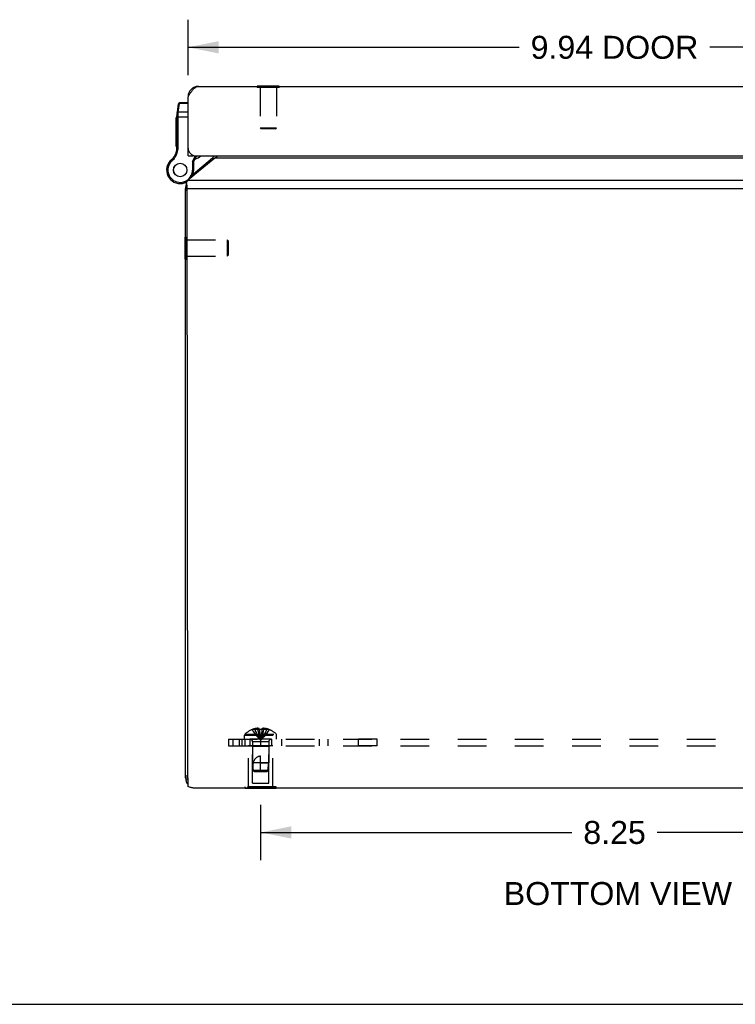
# Model space of a CAD drawing. Header units: inches. Extents: x 0 to 60.7, y 0 to 39.3.
# Tile 1 of 9: x 15.2 to 23.5, y 0 to 11.5. Entities that reach past the tile are written whole.
import ezdxf

# ---------------------------------------------------------------- set-up
doc = ezdxf.new("R2010")
doc.units = ezdxf.units.IN
doc.header["$LTSCALE"] = 3.339286
doc.header["$MEASUREMENT"] = 0
doc.linetypes.add('HIDDEN', pattern=[0.2, 0.1, -0.1])
doc.layers.get('0').update_dxf_attribs({"linetype": 'CONTINUOUS'})
for name, color, linetype in [('02___PRT_ALL_AXES', 7, 'CONTINUOUS'), ('06___PRT_ALL_SURFS', 7, 'CONTINUOUS'), ('DEFAULT_2', 8, 'HIDDEN'), ('DIMENSIONS', 7, 'CONTINUOUS')]:
    doc.layers.add(name, color=color, linetype=linetype)
doc.styles.get("Standard").update_dxf_attribs({"font": 'arial.ttf'})
doc.dimstyles.new('DIMSTYLE_1', dxfattribs={"dimtxt": 0.267857, "dimasz": 0.357143, "dimexe": 0.09, "dimexo": 0.07, "dimgap": 0.0375, "dimtad": 0, "dimtih": 1, "dimtoh": 1, "dimzin": 4, "dimdsep": 46, "dimtxsty": 'Standard', "dimblk": '_FILLED', "dimblk1": '_FILLED', "dimblk2": '_FILLED', "dimcen": 0.09, "dimazin": 1, "dimtfac": 1, "dimtofl": 0, "dimtmove": 0, "dimatfit": 3, "dimldrblk": '_FILLED', "dimfxl": 1, "dimtolj": 1, "dimtzin": 4, "dimarcsym": 0})

# ---------------------------------------------------------------- blocks, each defined once
blk = doc.blocks.new('_FILLED')
at = {"color": 0, "linetype": 'ByBlock'}
blk.add_solid([(0, 0), (-1, 0.2), (-1, -0.2)], dxfattribs=at)
blk = doc.blocks.new('*D8')
at = {"layer": 'DIMENSIONS', "color": 2, "linetype": 'Continuous'}
for p, q in [((17.987, 2.328), (17.987, 1.682)), ((26.237, 2.328), (26.237, 1.682)), ((17.987, 2.004), (21.614, 2.004)), ((26.237, 2.004), (22.609, 2.004))]:
    blk.add_line(p, q, dxfattribs=at)
at = {"layer": 'DIMENSIONS', "color": 2, "linetype": 'Continuous', "xscale": 0.3571428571, "yscale": 0.3571428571, "zscale": 0.3571428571, "rotation": 180}
blk.add_blockref('_FILLED', (17.987, 2.004), dxfattribs=at)
at = {"layer": 'DIMENSIONS', "color": 2, "linetype": 'Continuous', "xscale": 0.3571428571, "yscale": 0.3571428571, "zscale": 0.3571428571}
blk.add_blockref('_FILLED', (26.237, 2.004), dxfattribs=at)
at = {"layer": 'DIMENSIONS', "color": 2, "linetype": 'Continuous', "insert": (22.112, 2.138), "char_height": 0.2679, "width": 0.72789, "attachment_point": 2, "line_spacing_factor": 0.9}
blk.add_mtext('8.25', dxfattribs=at)
blk = doc.blocks.new('*D19')
at = {"layer": 'DIMENSIONS', "color": 2, "linetype": 'Continuous'}
for p, q in [((17.141, 10.834), (17.141, 11.482)), ((27.081, 10.834), (27.081, 11.482)), ((17.141, 11.16), (21.001, 11.16)), ((27.081, 11.16), (23.221, 11.16))]:
    blk.add_line(p, q, dxfattribs=at)
at = {"layer": 'DIMENSIONS', "color": 2, "linetype": 'Continuous', "xscale": 0.3571428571, "yscale": 0.3571428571, "zscale": 0.3571428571, "rotation": 180}
blk.add_blockref('_FILLED', (17.141, 11.16), dxfattribs=at)
at = {"layer": 'DIMENSIONS', "color": 2, "linetype": 'Continuous', "xscale": 0.3571428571, "yscale": 0.3571428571, "zscale": 0.3571428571}
blk.add_blockref('_FILLED', (27.081, 11.16), dxfattribs=at)
at = {"layer": 'DIMENSIONS', "color": 2, "linetype": 'Continuous', "insert": (22.111, 11.294), "char_height": 0.2679, "width": 1.95267, "attachment_point": 2, "line_spacing_factor": 0.9}
blk.add_mtext('9.94 DOOR', dxfattribs=at)

msp = doc.modelspace()

# ---------------------------------------------------------------- linework, layer by layer
at = {"color": 3, "linetype": 'Continuous'}
for p, q in [((17.261, 10.704), (26.961, 10.704)), ((17.141, 9.894), (17.141, 10.584)), ((17.231, 9.894), (26.991, 9.894)), ((17.452, 9.868), (17.136, 9.605)), ((26.771, 9.868), (17.452, 9.868)), ((27.087, 9.605), (17.136, 9.605)), ((17.112, 2.64), (17.112, 9.513)), ((17.14, 2.64), (17.132, 9.524)), ((17.132, 9.513), (27.091, 9.513)), ((17.14, 2.64), (17.14, 2.54)), ((26.992, 2.52), (17.232, 2.52))]:
    msp.add_line(p, q, dxfattribs=at)
at = {"color": 7, "linetype": 'Continuous'}
for p, q in [((17.948, 10.708), (17.948, 10.704)), ((18.204, 10.708), (17.948, 10.708)), ((18.204, 10.708), (18.204, 10.704)), ((17.012, 10.378), (17.029, 10.501)), ((17.027, 10.404), (17.042, 10.506)), ((17.042, 10.506), (17.042, 10.512)), ((17.141, 10.512), (17.042, 10.512)), ((17.141, 10.506), (17.042, 10.506)), ((17.011, 9.984), (17.011, 10.36)), ((17.011, 10.349), (17.141, 10.349)), ((17.021, 10.364), (17.021, 10.364)), ((17.021, 10.364), (17.022, 10.364)), ((17.022, 10.364), (17.022, 10.364)), ((17.022, 10.364), (17.022, 10.364)), ((17.022, 10.364), (17.023, 10.364)), ((17.023, 10.364), (17.023, 10.364)), ((17.024, 10.376), (17.025, 10.377)), ((17.024, 10.375), (17.024, 10.376)), ((17.024, 10.372), (17.024, 10.373)), ((17.024, 10.371), (17.024, 10.372)), ((17.024, 10.369), (17.024, 10.371)), ((17.024, 10.368), (17.024, 10.369)), ((17.024, 10.367), (17.024, 10.368)), ((17.024, 10.366), (17.024, 10.367)), ((17.024, 10.364), (17.024, 10.366)), ((17.024, 9.984), (17.024, 10.364)), ((17.025, 10.383), (17.027, 10.404)), ((17.025, 10.382), (17.025, 10.383)), ((17.025, 10.381), (17.025, 10.382)), ((17.025, 10.38), (17.025, 10.381)), ((17.025, 10.379), (17.025, 10.38)), ((17.025, 10.377), (17.025, 10.379)), ((17.141, 10.404), (17.027, 10.404)), ((17.01, 9.965), (17.022, 9.963)), ((17.011, 9.984), (17.024, 9.984)), ((17.141, 9.894), (17.201, 9.894)), ((17.193, 9.827), (17.228, 9.894)), ((17.201, 9.894), (17.201, 9.899)), ((17.206, 9.824), (17.243, 9.894)), ((16.913, 9.808), (16.913, 9.808)), ((16.913, 9.808), (16.924, 9.801)), ((16.913, 9.808), (16.924, 9.802)), ((16.924, 9.801), (16.924, 9.802)), ((16.943, 9.844), (16.951, 9.834)), ((17.193, 9.827), (17.193, 9.729)), ((17.206, 9.824), (17.193, 9.827)), ((17.199, 9.681), (17.425, 9.871)), ((17.206, 9.824), (17.206, 9.729)), ((17.425, 9.871), (17.437, 9.855)), ((17.206, 9.729), (17.193, 9.729)), ((17.106, 9.582), (17.106, 9.582)), ((17.114, 9.539), (17.125, 9.536)), ((17.12, 9.577), (17.12, 9.545)), ((17.123, 9.564), (17.123, 9.538)), ((17.112, 9.513), (17.132, 9.513)), ((17.112, 9.493), (17.132, 9.493)), ((17.108, 8.691), (17.108, 8.947)), ((17.108, 8.947), (17.112, 8.947)), ((17.108, 8.691), (17.112, 8.691)), ((17.112, 2.666), (17.14, 2.666)), ((17.112, 2.64), (17.14, 2.64)), ((17.114, 2.617), (17.14, 2.622)), ((17.13, 2.575), (17.14, 2.582)), ((17.133, 2.571), (17.14, 2.576)), ((0, 0), (60.714, 0))]:
    msp.add_line(p, q, dxfattribs=at)
at = {"color": 3, "linetype": 'Continuous'}
for points in [[(17.141, 10.584), (17.145, 10.591), (17.15, 10.598), (17.154, 10.604), (17.158, 10.611), (17.162, 10.617), (17.167, 10.624), (17.171, 10.63), (17.175, 10.636), (17.18, 10.642), (17.184, 10.648), (17.188, 10.654), (17.192, 10.659), (17.197, 10.664), (17.201, 10.669), (17.205, 10.674), (17.21, 10.678), (17.214, 10.682), (17.218, 10.686), (17.222, 10.689), (17.227, 10.692), (17.231, 10.695), (17.235, 10.697), (17.24, 10.699), (17.244, 10.701), (17.248, 10.702), (17.252, 10.703), (17.257, 10.704), (17.261, 10.704)], [(17.452, 9.868), (17.456, 9.87), (17.46, 9.873), (17.464, 9.875), (17.468, 9.878), (17.472, 9.881), (17.476, 9.885), (17.48, 9.888), (17.484, 9.891), (17.488, 9.894)], [(17.127, 9.595), (17.126, 9.594), (17.125, 9.593), (17.124, 9.592), (17.123, 9.59), (17.123, 9.589), (17.122, 9.588), (17.121, 9.586), (17.121, 9.585), (17.12, 9.583), (17.12, 9.581), (17.12, 9.58), (17.12, 9.578), (17.12, 9.577)], [(17.12, 9.577), (17.12, 9.576), (17.12, 9.574), (17.12, 9.572), (17.121, 9.57), (17.121, 9.569), (17.122, 9.567), (17.122, 9.565), (17.123, 9.564)], [(17.132, 9.524), (17.132, 9.528), (17.132, 9.531), (17.131, 9.535), (17.131, 9.538), (17.13, 9.542), (17.13, 9.545), (17.129, 9.549), (17.128, 9.552), (17.127, 9.555), (17.126, 9.558), (17.125, 9.561), (17.123, 9.564)], [(17.129, 9.596), (17.129, 9.596), (17.128, 9.596), (17.128, 9.596), (17.128, 9.595), (17.127, 9.595), (17.127, 9.595)], [(17.129, 9.596), (17.13, 9.597), (17.13, 9.598), (17.131, 9.598), (17.132, 9.599), (17.132, 9.6), (17.133, 9.6)], [(17.136, 9.605), (17.136, 9.604), (17.135, 9.603), (17.135, 9.602), (17.134, 9.602), (17.134, 9.601), (17.133, 9.6)], [(17.232, 2.52), (17.222, 2.52), (17.213, 2.52), (17.204, 2.521), (17.195, 2.523), (17.186, 2.525), (17.177, 2.527), (17.168, 2.53), (17.158, 2.533), (17.149, 2.536), (17.14, 2.54)]]:
    msp.add_lwpolyline(points, dxfattribs=at)
at = {"color": 7, "linetype": 'Continuous'}
for points in [[(17.029, 10.496), (17.029, 10.496), (17.029, 10.496), (17.029, 10.496), (17.029, 10.497), (17.029, 10.497), (17.029, 10.497), (17.029, 10.497), (17.029, 10.497), (17.029, 10.497), (17.029, 10.498), (17.029, 10.498), (17.029, 10.498), (17.029, 10.498), (17.029, 10.498), (17.03, 10.499), (17.03, 10.499), (17.03, 10.499), (17.03, 10.499), (17.03, 10.499), (17.03, 10.499), (17.03, 10.5), (17.03, 10.5), (17.03, 10.5), (17.03, 10.5), (17.03, 10.5), (17.031, 10.5), (17.031, 10.501), (17.031, 10.501), (17.031, 10.501), (17.031, 10.501), (17.031, 10.501), (17.031, 10.501), (17.031, 10.502), (17.032, 10.502), (17.032, 10.502), (17.032, 10.502), (17.032, 10.502), (17.032, 10.502), (17.032, 10.502), (17.033, 10.503), (17.033, 10.503), (17.033, 10.503), (17.033, 10.503), (17.033, 10.503), (17.033, 10.503), (17.033, 10.503), (17.034, 10.503), (17.034, 10.503), (17.034, 10.504), (17.034, 10.504), (17.034, 10.504), (17.035, 10.504), (17.035, 10.504), (17.035, 10.504), (17.035, 10.504), (17.035, 10.504), (17.035, 10.504), (17.036, 10.504), (17.036, 10.505), (17.036, 10.505), (17.036, 10.505), (17.036, 10.505), (17.037, 10.505), (17.037, 10.505), (17.037, 10.505), (17.037, 10.505), (17.037, 10.505), (17.038, 10.505), (17.038, 10.505), (17.038, 10.505), (17.038, 10.505), (17.039, 10.505), (17.039, 10.505), (17.039, 10.505), (17.039, 10.505), (17.039, 10.505), (17.04, 10.505), (17.04, 10.506), (17.04, 10.506), (17.04, 10.506), (17.04, 10.506), (17.041, 10.506), (17.041, 10.506), (17.041, 10.506), (17.041, 10.506), (17.042, 10.506)], [(17.011, 10.36), (17.011, 10.361), (17.011, 10.361), (17.011, 10.361), (17.011, 10.361), (17.011, 10.361), (17.011, 10.361), (17.011, 10.361), (17.011, 10.361), (17.011, 10.361), (17.011, 10.361), (17.011, 10.361), (17.011, 10.361), (17.011, 10.361), (17.011, 10.361), (17.011, 10.361), (17.011, 10.361), (17.012, 10.361), (17.012, 10.361), (17.012, 10.361), (17.012, 10.361), (17.012, 10.362), (17.012, 10.362), (17.012, 10.362), (17.012, 10.362), (17.012, 10.362), (17.012, 10.362), (17.012, 10.362), (17.012, 10.362), (17.012, 10.362), (17.013, 10.362), (17.013, 10.362), (17.013, 10.362), (17.013, 10.362), (17.013, 10.362), (17.013, 10.362), (17.013, 10.362), (17.013, 10.362), (17.014, 10.362), (17.014, 10.362), (17.014, 10.362), (17.014, 10.362), (17.014, 10.362), (17.014, 10.363), (17.014, 10.363), (17.014, 10.363), (17.015, 10.363), (17.015, 10.363), (17.015, 10.363), (17.015, 10.363), (17.015, 10.363), (17.015, 10.363), (17.016, 10.363), (17.016, 10.363), (17.016, 10.363), (17.016, 10.363), (17.016, 10.363), (17.016, 10.363), (17.017, 10.363), (17.017, 10.363), (17.017, 10.363), (17.017, 10.363), (17.017, 10.363), (17.018, 10.363), (17.018, 10.363), (17.018, 10.363), (17.018, 10.363), (17.018, 10.363), (17.019, 10.363), (17.019, 10.363), (17.019, 10.363), (17.019, 10.363), (17.019, 10.363), (17.02, 10.363), (17.02, 10.363), (17.02, 10.363), (17.02, 10.363)], [(17.012, 10.378), (17.012, 10.378), (17.012, 10.378), (17.012, 10.378), (17.012, 10.378), (17.012, 10.378), (17.012, 10.378), (17.012, 10.379), (17.012, 10.379), (17.012, 10.379), (17.013, 10.379), (17.013, 10.379), (17.013, 10.379), (17.013, 10.379), (17.013, 10.379), (17.013, 10.379), (17.013, 10.38), (17.013, 10.38), (17.013, 10.38), (17.013, 10.38), (17.013, 10.38), (17.013, 10.38), (17.013, 10.38), (17.013, 10.38), (17.014, 10.38), (17.014, 10.38), (17.014, 10.381), (17.014, 10.381), (17.014, 10.381), (17.014, 10.381), (17.014, 10.381), (17.014, 10.381), (17.014, 10.381), (17.015, 10.381), (17.015, 10.381), (17.015, 10.381), (17.015, 10.381), (17.015, 10.382), (17.015, 10.382), (17.015, 10.382), (17.016, 10.382), (17.016, 10.382), (17.016, 10.382), (17.016, 10.382), (17.016, 10.382), (17.016, 10.382), (17.016, 10.382), (17.017, 10.382), (17.017, 10.382), (17.017, 10.382), (17.017, 10.382), (17.017, 10.382), (17.017, 10.383), (17.018, 10.383), (17.018, 10.383), (17.018, 10.383), (17.018, 10.383), (17.018, 10.383), (17.019, 10.383), (17.019, 10.383), (17.019, 10.383), (17.019, 10.383), (17.019, 10.383), (17.019, 10.383), (17.02, 10.383), (17.02, 10.383), (17.02, 10.383), (17.02, 10.383), (17.02, 10.383), (17.021, 10.383), (17.021, 10.383), (17.021, 10.383), (17.021, 10.383), (17.021, 10.383), (17.022, 10.383), (17.022, 10.383), (17.022, 10.383), (17.022, 10.383), (17.023, 10.383), (17.023, 10.383), (17.023, 10.383), (17.023, 10.383), (17.023, 10.383), (17.024, 10.383), (17.024, 10.383), (17.024, 10.383), (17.024, 10.383), (17.024, 10.383), (17.025, 10.383), (17.025, 10.383), (17.025, 10.383)], [(17.015, 10.395), (17.015, 10.395), (17.015, 10.395), (17.015, 10.395), (17.015, 10.395), (17.015, 10.396), (17.015, 10.396), (17.015, 10.396), (17.015, 10.396), (17.015, 10.396), (17.015, 10.397), (17.015, 10.397), (17.015, 10.397), (17.015, 10.397), (17.015, 10.397), (17.015, 10.397), (17.015, 10.398), (17.016, 10.398), (17.016, 10.398), (17.016, 10.398), (17.016, 10.398), (17.016, 10.398), (17.016, 10.399), (17.016, 10.399), (17.016, 10.399), (17.016, 10.399), (17.016, 10.399), (17.017, 10.399), (17.017, 10.4), (17.017, 10.4), (17.017, 10.4), (17.017, 10.4), (17.017, 10.4), (17.017, 10.4), (17.017, 10.401), (17.018, 10.401), (17.018, 10.401), (17.018, 10.401), (17.018, 10.401), (17.018, 10.401), (17.018, 10.401), (17.019, 10.402), (17.019, 10.402), (17.019, 10.402), (17.019, 10.402), (17.019, 10.402), (17.019, 10.402), (17.02, 10.402), (17.02, 10.402), (17.02, 10.402), (17.02, 10.403), (17.02, 10.403), (17.02, 10.403), (17.021, 10.403), (17.021, 10.403), (17.021, 10.403), (17.021, 10.403), (17.021, 10.403), (17.022, 10.403), (17.022, 10.403), (17.022, 10.404), (17.022, 10.404), (17.022, 10.404), (17.023, 10.404), (17.023, 10.404), (17.023, 10.404), (17.023, 10.404), (17.023, 10.404), (17.024, 10.404), (17.024, 10.404), (17.024, 10.404), (17.024, 10.404), (17.024, 10.404), (17.025, 10.404), (17.025, 10.404), (17.025, 10.404), (17.025, 10.404), (17.025, 10.404), (17.026, 10.404), (17.026, 10.404), (17.026, 10.404), (17.026, 10.404), (17.027, 10.404), (17.027, 10.404), (17.027, 10.404), (17.027, 10.404), (17.027, 10.404)], [(17.02, 10.363), (17.021, 10.363), (17.021, 10.364)], [(17.023, 10.364), (17.024, 10.364), (17.024, 10.364)], [(17.024, 10.373), (17.024, 10.374), (17.024, 10.375)], [(17.12, 9.545), (17.12, 9.544), (17.12, 9.544), (17.12, 9.543), (17.12, 9.542), (17.121, 9.542), (17.121, 9.541), (17.121, 9.54), (17.122, 9.54), (17.122, 9.539), (17.123, 9.538)], [(17.131, 9.526), (17.13, 9.527), (17.13, 9.529), (17.129, 9.53), (17.128, 9.531), (17.128, 9.533), (17.127, 9.534), (17.126, 9.535), (17.124, 9.537), (17.123, 9.538)], [(17.131, 9.523), (17.131, 9.524), (17.131, 9.526)], [(17.132, 9.519), (17.132, 9.52), (17.132, 9.521), (17.131, 9.523)]]:
    msp.add_lwpolyline(points, dxfattribs=at)
at = {"color": 3, "linetype": 'Continuous'}
for centre, radius, start, end in [((17.261, 10.584), 0.12, 90, 180), ((17.231, 9.984), 0.09, 180, 270), ((17.429, 9.914), 0.06, 338.8944, 341.1906), ((17.232, 9.513), 0.12, 158.6316, 180), ((17.232, 2.64), 0.12, 180, 220.4165)]:
    msp.add_arc(centre, radius, start, end, dxfattribs=at)
at = {"color": 7, "linetype": 'Continuous'}
for centre, radius, start, end in [((17.042, 10.499), 0.013, 90, 172.0243), ((17.136, 10.36), 0.125, 172.0382, 180), ((16.812, 9.995), 0.2, 310.7933, 351.1599), ((16.812, 9.995), 0.213, 310.7933, 351.1599), ((16.886, 9.984), 0.125, 351.1599, 360), ((16.886, 9.984), 0.138, 351.1599, 360), ((17.149, 10.051), 0.21, 290.2981, 311.7284), ((17.364, 9.943), 0.095, 310, 328.8586), ((17.364, 9.943), 0.125, 330.1722, 336.8562), ((17.049, 9.729), 0.158, 149.735, 298.1197), ((17.049, 9.729), 0.144, 149.735, 360), ((17.049, 9.729), 0.158, 127.311, 149.7213), ((17.035, 9.736), 0.142, 130.7933, 149.735), ((17.035, 9.736), 0.129, 130.7933, 149.735), ((17.049, 9.729), 0.158, 325.6424, 360), ((17.012, 9.824), 0.26, 291.378, 295.2289)]:
    msp.add_arc(centre, radius, start, end, dxfattribs=at)
at = {"layer": '02___PRT_ALL_AXES', "color": 7, "linetype": 'Continuous'}
for p, q in [((17.001, 10.003), (17.001, 10.343)), ((17.011, 10.343), (17.001, 10.343)), ((17.011, 10.343), (17.001, 10.343)), ((17.011, 10.335), (17.001, 10.335)), ((17.011, 10.284), (17.001, 10.284)), ((17.011, 10.276), (17.001, 10.276)), ((17.011, 10.267), (17.001, 10.267)), ((17.011, 10.215), (17.001, 10.215)), ((17.011, 10.207), (17.001, 10.207)), ((17.011, 10.198), (17.001, 10.198)), ((17.011, 10.152), (17.001, 10.152)), ((17.011, 10.143), (17.001, 10.143)), ((17.011, 10.135), (17.001, 10.135)), ((17.011, 10.08), (17.001, 10.08)), ((17.011, 10.072), (17.001, 10.072)), ((17.011, 10.063), (17.001, 10.063)), ((17.011, 10.011), (17.001, 10.011)), ((17.011, 10.003), (17.001, 10.003))]:
    msp.add_line(p, q, dxfattribs=at)
at = {"layer": '02___PRT_ALL_AXES', "color": 8, "linetype": 'HIDDEN'}
for p, q in [((17.847, 2.537), (17.847, 3.016)), ((18.127, 3.016), (17.847, 3.016)), ((17.862, 3.091), (17.862, 3.016)), ((18.112, 3.091), (17.862, 3.091)), ((18.112, 3.091), (18.112, 3.016)), ((18.127, 2.537), (18.127, 3.016)), ((19.346, 3.091), (19.128, 3.091)), ((19.128, 3.016), (19.128, 3.091)), ((19.346, 3.016), (19.128, 3.016)), ((19.346, 3.016), (19.346, 3.091))]:
    msp.add_line(p, q, dxfattribs=at)
at = {"layer": '02___PRT_ALL_AXES', "color": 7, "linetype": 'Continuous'}
for radius in [0.079, 0.078]:
    msp.add_circle((17.049, 9.729), radius, dxfattribs=at)
at = {"layer": '06___PRT_ALL_SURFS', "color": 8, "linetype": 'HIDDEN'}
for p, q in [((17.806, 2.52), (17.806, 2.537)), ((18.167, 2.537), (17.806, 2.537)), ((17.896, 2.52), (17.896, 2.537)), ((18.077, 2.52), (18.077, 2.537)), ((18.167, 2.52), (18.167, 2.537))]:
    msp.add_line(p, q, dxfattribs=at)
at = {"layer": '06___PRT_ALL_SURFS', "color": 7, "linetype": 'Continuous'}
for p, q in [((17.806, 2.516), (17.806, 2.52)), ((18.167, 2.516), (17.806, 2.516)), ((17.896, 2.516), (17.896, 2.52)), ((18.077, 2.516), (18.077, 2.52)), ((18.167, 2.516), (18.167, 2.52))]:
    msp.add_line(p, q, dxfattribs=at)
at = {"layer": 'DEFAULT_2', "color": 8, "linetype": 'HIDDEN'}
for p, q in [((17.948, 10.704), (17.948, 10.69)), ((18.204, 10.69), (17.948, 10.69)), ((17.982, 10.69), (17.982, 10.218)), ((18.17, 10.69), (18.17, 10.218)), ((18.204, 10.704), (18.204, 10.69)), ((17.992, 10.208), (17.982, 10.218)), ((18.17, 10.218), (17.982, 10.218)), ((18.16, 10.208), (17.992, 10.208)), ((18.16, 10.208), (18.17, 10.218)), ((17.112, 8.947), (17.126, 8.947)), ((17.126, 8.691), (17.126, 8.947)), ((17.126, 8.913), (17.598, 8.913)), ((17.598, 8.913), (17.598, 8.725)), ((17.608, 8.903), (17.598, 8.913)), ((17.608, 8.903), (17.608, 8.735)), ((17.608, 8.735), (17.598, 8.725)), ((17.112, 8.691), (17.126, 8.691)), ((17.126, 8.725), (17.598, 8.725)), ((17.952, 3.204), (17.952, 3.219)), ((18.021, 3.204), (18.021, 3.219)), ((17.8, 3.091), (17.8, 3.137)), ((17.8, 3.137), (18.173, 3.137)), ((17.806, 3.152), (18.167, 3.152)), ((17.887, 3.204), (17.887, 3.204)), ((17.888, 3.204), (17.887, 3.204)), ((17.971, 3.204), (17.888, 3.204)), ((17.918, 3.204), (17.918, 3.214)), ((17.971, 3.204), (17.971, 3.214)), ((17.971, 3.204), (17.973, 3.182)), ((17.971, 3.204), (17.971, 3.204)), ((17.971, 3.204), (17.976, 3.204)), ((17.973, 3.182), (17.976, 3.16)), ((17.975, 3.16), (17.978, 3.139)), ((17.981, 3.204), (17.976, 3.204)), ((17.978, 3.139), (17.981, 3.119)), ((17.981, 3.204), (17.987, 3.204)), ((17.997, 3.204), (18.002, 3.204)), ((18.002, 3.204), (18, 3.182)), ((18.002, 3.214), (18.002, 3.204)), ((18.002, 3.204), (18.002, 3.204)), ((18.085, 3.204), (18.002, 3.204)), ((18.055, 3.204), (18.055, 3.214)), ((18.085, 3.204), (18.086, 3.204)), ((18.086, 3.204), (18.086, 3.204)), ((18.173, 3.091), (18.173, 3.137)), ((17.612, 3.091), (17.612, 3.016)), ((17.612, 3.091), (26.612, 3.091)), ((17.612, 3.016), (26.612, 3.016)), ((17.663, 3.091), (17.663, 3.016)), ((17.737, 3.091), (17.737, 3.016)), ((17.766, 3.091), (17.766, 3.016)), ((17.806, 3.016), (17.806, 3.091)), ((17.892, 3.006), (17.882, 3.016)), ((17.892, 2.578), (17.892, 3.006)), ((18.082, 3.006), (17.892, 3.006)), ((17.893, 3.062), (17.893, 2.816)), ((18.081, 3.062), (17.893, 3.062)), ((17.987, 3.091), (17.987, 3.016)), ((18.081, 3.062), (18.081, 2.816)), ((18.082, 3.006), (18.092, 3.016)), ((18.082, 2.578), (18.082, 3.006)), ((18.112, 3.091), (18.112, 3.016)), ((18.228, 3.091), (18.228, 3.016)), ((18.668, 3.091), (18.668, 3.016)), ((18.769, 3.091), (18.769, 3.016)), ((17.987, 2.716), (17.987, 2.896)), ((17.902, 2.726), (17.893, 2.816)), ((18.081, 2.816), (17.893, 2.816)), ((17.987, 2.816), (18.081, 2.816)), ((18.072, 2.726), (18.081, 2.816)), ((17.913, 2.716), (17.902, 2.726)), ((18.072, 2.726), (17.902, 2.726)), ((17.913, 2.716), (18.061, 2.716)), ((18.061, 2.716), (18.072, 2.726)), ((17.892, 2.578), (18.082, 2.578))]:
    msp.add_line(p, q, dxfattribs=at)
for points in [[(17.952, 3.219), (17.948, 3.219), (17.944, 3.218), (17.939, 3.218), (17.935, 3.217), (17.931, 3.217), (17.927, 3.216), (17.923, 3.215), (17.918, 3.214)], [(17.971, 3.214), (17.969, 3.215), (17.966, 3.216), (17.964, 3.217), (17.961, 3.217), (17.959, 3.218), (17.956, 3.218), (17.954, 3.219), (17.952, 3.219)], [(18.021, 3.219), (18.019, 3.219), (18.017, 3.218), (18.014, 3.218), (18.012, 3.217), (18.009, 3.217), (18.007, 3.216), (18.004, 3.215), (18.002, 3.214)], [(18.055, 3.214), (18.051, 3.215), (18.046, 3.216), (18.042, 3.217), (18.038, 3.217), (18.034, 3.218), (18.03, 3.218), (18.025, 3.219), (18.021, 3.219)], [(17.887, 3.204), (17.901, 3.182), (17.916, 3.16), (17.932, 3.139), (17.949, 3.119), (17.967, 3.099), (17.987, 3.08)], [(17.918, 3.204), (17.927, 3.182), (17.938, 3.16), (17.949, 3.139), (17.961, 3.119), (17.973, 3.099), (17.987, 3.08)], [(17.952, 3.204), (17.956, 3.182), (17.962, 3.16), (17.967, 3.139), (17.973, 3.119), (17.98, 3.099), (17.987, 3.08)], [(17.981, 3.119), (17.984, 3.099), (17.987, 3.08)], [(17.981, 3.119), (17.984, 3.099), (17.987, 3.08)], [(17.997, 3.204), (17.992, 3.204), (17.987, 3.204)], [(18.021, 3.204), (18.017, 3.182), (18.011, 3.16), (18.006, 3.139), (18, 3.119), (17.993, 3.099), (17.987, 3.08)], [(18.055, 3.204), (18.046, 3.182), (18.035, 3.16), (18.024, 3.139), (18.013, 3.119), (18, 3.099), (17.987, 3.08)], [(18.086, 3.204), (18.072, 3.182), (18.057, 3.16), (18.041, 3.139), (18.024, 3.119), (18.006, 3.099), (17.987, 3.08)], [(18, 3.182), (17.998, 3.16), (17.995, 3.139), (17.992, 3.119), (17.99, 3.099), (17.987, 3.08)], [(17.998, 3.16), (17.995, 3.139), (17.992, 3.119), (17.99, 3.099), (17.987, 3.08)], [(17.902, 2.816), (17.905, 2.823), (17.907, 2.83), (17.909, 2.836), (17.912, 2.842), (17.915, 2.848), (17.918, 2.853), (17.921, 2.858), (17.924, 2.862), (17.927, 2.866), (17.93, 2.87), (17.933, 2.873), (17.936, 2.876), (17.939, 2.879), (17.943, 2.881), (17.946, 2.883), (17.949, 2.885), (17.952, 2.887), (17.956, 2.889), (17.959, 2.89), (17.963, 2.892), (17.967, 2.893), (17.971, 2.894), (17.975, 2.895), (17.978, 2.895), (17.983, 2.896), (17.987, 2.896)], [(17.902, 2.726), (17.901, 2.737), (17.9, 2.749), (17.9, 2.76), (17.899, 2.772), (17.9, 2.784), (17.9, 2.795), (17.901, 2.805), (17.902, 2.816)], [(17.902, 2.726), (17.904, 2.723), (17.91, 2.718)]]:
    msp.add_lwpolyline(points, dxfattribs=at)
for centre, radius, start, end in [((17.82, 3.137), 0.02, 133.5138, 180), ((17.987, 2.962), 0.262, 112.3357, 133.5138), ((17.987, 2.962), 0.261, 105.1941, 112.0894), ((17.987, 2.962), 0.261, 67.9106, 74.8059), ((17.987, 2.962), 0.262, 46.4862, 67.6643), ((18.153, 3.137), 0.02, 0, 46.4862), ((17.864, 3.062), 0.0282, 0, 90), ((18.109, 3.062), 0.0282, 90, 180)]:
    msp.add_arc(centre, radius, start, end, dxfattribs=at)

# ---------------------------------------------------------------- texts
at = {"layer": 'DIMENSIONS', "color": 2, "linetype": 'Continuous', "insert": (22.151, 1.426), "char_height": 0.26786, "width": 2.65467, "attachment_point": 2, "line_spacing_factor": 0.9}
msp.add_mtext('BOTTOM VIEW', dxfattribs=at)

# ---------------------------------------------------------------- dimensions: what is measured, and where the dimension line sits
at = {"layer": 'DIMENSIONS', "color": 2, "linetype": 'Continuous'}
dim = msp.add_linear_dim(base=(17.141, 11.16), p1=(27.081, 10.764), p2=(17.141, 10.764), angle=180, text='<> DOOR', dimstyle='DIMSTYLE_1', dxfattribs=at)
dim.commit()
dim.dimension.update_dxf_attribs({"geometry": '*D19', "text_midpoint": (22.111, 11.16), "dimtype": 160})
dim = msp.add_linear_dim(base=(26.237, 2.004), p1=(17.987, 2.398), p2=(26.237, 2.398), dimstyle='DIMSTYLE_1', dxfattribs=at)
dim.commit()
dim.dimension.update_dxf_attribs({"geometry": '*D8', "text_midpoint": (22.111, 2.002), "dimtype": 160})

doc.saveas('drawing.dxf')
